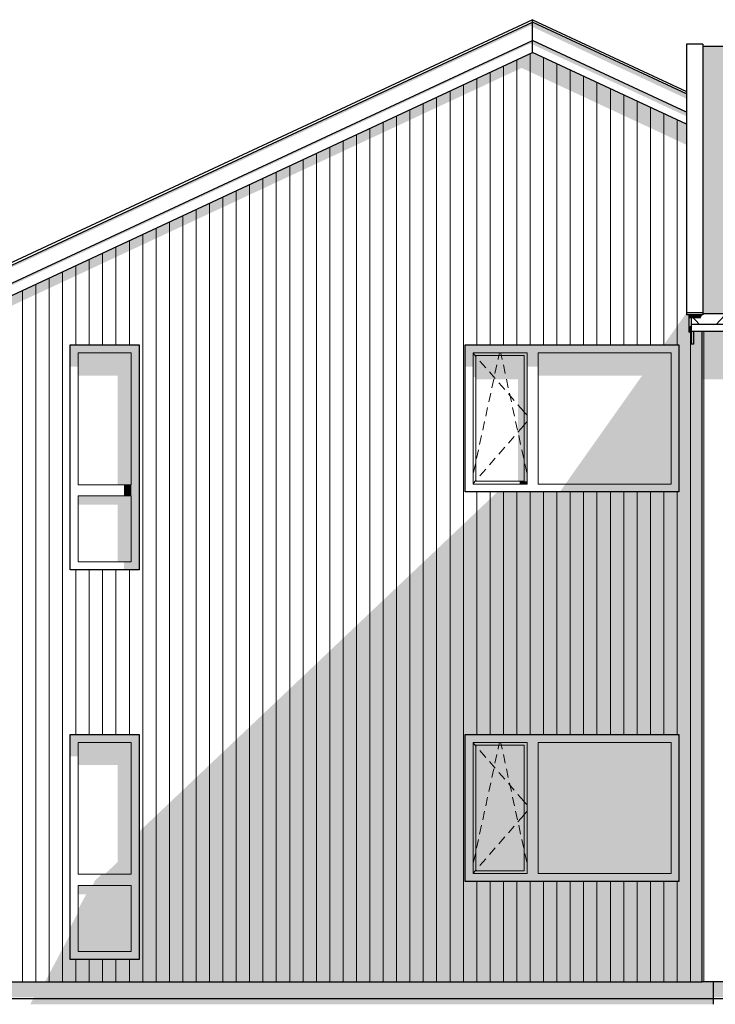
# Model space of a CAD drawing. Header units: millimetres. Extents: x 158900 to 201770, y 72497 to 86342.
# Tile 4 of 13: x 176541 to 182790, y 77497 to 86342. Entities that reach past the tile are written whole.
import ezdxf

# ---------------------------------------------------------------- set-up
doc = ezdxf.new("R2010")
doc.units = ezdxf.units.MM
doc.header["$LTSCALE"] = 0.5
doc.header["$MEASUREMENT"] = 0
doc.linetypes.add('PLINE', pattern=[0])
for name, color, linetype in [('23-- Yttervegger(Nye konstruksjoner)', 7, 'Continuous'), ('244- Vinduer_ dører_ foldevegger(Nye konstruksjoner)', 7, 'Continuous'), ('252- Gulv på grunn_ bunnplate(Nye konstruksjoner)', 7, 'Continuous'), ('26-- Yttertak(Nye konstruksjoner)', 7, 'Continuous'), ('265- Gesimser_ takrenner og nedløp(Nye konstruksjoner)', 7, 'Continuous')]:
    doc.layers.add(name, color=color, linetype=linetype)
for name, color, linetype, lineweight in [('234- Vinduer_ dører_ porter(Nye konstruksjoner)', 7, 'Continuous', 0), ('235- Utvendig kledning og overflate(Nye konstruksjoner)', 7, 'Continuous', 0), ('262- Taktekking(Nye konstruksjoner)', 7, 'Continuous', 0)]:
    doc.layers.add(name, color=color, linetype=linetype, lineweight=lineweight)

# ---------------------------------------------------------------- blocks, each defined once
blk = doc.blocks.new('*X5')
at = {"layer": '235- Utvendig kledning og overflate(Nye konstruksjoner)', "linetype": 'PLINE'}
for p, q in [((182687.3, 81200), (182687.3, 80002.7)), ((182687.3, 80000), (182687.3, 81200)), ((182687.3, 77700), (182687.3, 80000))]:
    blk.add_line(p, q, dxfattribs=at)
at = {"layer": '235- Utvendig kledning og overflate(Nye konstruksjoner)'}
blk.add_line((182687.3, 80002.7), (182687.3, 77700), dxfattribs=at)
blk = doc.blocks.new('*X7')
at = {"layer": '235- Utvendig kledning og overflate(Nye konstruksjoner)', "linetype": 'PLINE'}
for p, q in [((176325.7, 81200), (176325.7, 80002.7)), ((176325.7, 80000), (176325.7, 81200)), ((176445.7, 81200), (176445.7, 80002.7)), ((176445.7, 80000), (176445.7, 81200)), ((176565.7, 81200), (176565.7, 80002.7)), ((176565.7, 80000), (176565.7, 81200)), ((176685.8, 81200), (176685.8, 80002.7)), ((176685.8, 80000), (176685.8, 81200)), ((176805.8, 81200), (176805.8, 80002.7)), ((176805.8, 80000), (176805.8, 81200)), ((176925.8, 81200), (176925.8, 80002.7)), ((176925.8, 80000), (176925.8, 81200)), ((177045.9, 81200), (177045.9, 80002.7)), ((177045.9, 80000), (177045.9, 81200)), ((177165.9, 81200), (177165.9, 80002.7)), ((177165.9, 80000), (177165.9, 81200)), ((177285.9, 81200), (177285.9, 80002.7)), ((177285.9, 80000), (177285.9, 81200)), ((177406, 81200), (177406, 80002.7)), ((177406, 80000), (177406, 81200)), ((177526, 81200), (177526, 80002.7)), ((177526, 80000), (177526, 81200)), ((177646, 81200), (177646, 80002.7)), ((177646, 80000), (177646, 81200)), ((177766.1, 81200), (177766.1, 80002.7)), ((177766.1, 80000), (177766.1, 81200)), ((177886.1, 81200), (177886.1, 80002.7)), ((177886.1, 80000), (177886.1, 81200)), ((178006.1, 81200), (178006.1, 80002.7)), ((178006.1, 80000), (178006.1, 81200)), ((178126.1, 81200), (178126.1, 80002.7)), ((178126.1, 80000), (178126.1, 81200)), ((178246.2, 81200), (178246.2, 80002.7)), ((178246.2, 80000), (178246.2, 81200)), ((178366.2, 81200), (178366.2, 80002.7)), ((178366.2, 80000), (178366.2, 81200)), ((178486.2, 81200), (178486.2, 80002.7)), ((178486.2, 80000), (178486.2, 81200)), ((178606.3, 81200), (178606.3, 80002.7)), ((178606.3, 80000), (178606.3, 81200)), ((178726.3, 81200), (178726.3, 80002.7)), ((178726.3, 80000), (178726.3, 81200)), ((178846.3, 81200), (178846.3, 80002.7)), ((178846.3, 80000), (178846.3, 81200)), ((178966.4, 81200), (178966.4, 80002.7)), ((178966.4, 80000), (178966.4, 81200)), ((179086.4, 81200), (179086.4, 80002.7)), ((179086.4, 80000), (179086.4, 81200)), ((179206.4, 81200), (179206.4, 80002.7)), ((179206.4, 80000), (179206.4, 81200)), ((179326.5, 81200), (179326.5, 80002.7)), ((179326.5, 80000), (179326.5, 81200)), ((179446.5, 81200), (179446.5, 80002.7)), ((179446.5, 80000), (179446.5, 81200)), ((179566.5, 81200), (179566.5, 80002.7)), ((179566.5, 80000), (179566.5, 81200)), ((179686.5, 81200), (179686.5, 80002.7)), ((179686.5, 80000), (179686.5, 81200)), ((179806.6, 81200), (179806.6, 80002.7)), ((179806.6, 80000), (179806.6, 81200)), ((179926.6, 81200), (179926.6, 80002.7)), ((179926.6, 80000), (179926.6, 81200)), ((180046.6, 81200), (180046.6, 80002.7)), ((180046.6, 80000), (180046.6, 81200)), ((180166.7, 81200), (180166.7, 80002.7)), ((180166.7, 80000), (180166.7, 81200)), ((180286.7, 81200), (180286.7, 80002.7)), ((180286.7, 80000), (180286.7, 81200)), ((180406.7, 81200), (180406.7, 80002.7)), ((180406.7, 80000), (180406.7, 81200)), ((180526.8, 81200), (180526.8, 80002.7)), ((180526.8, 80000), (180526.8, 81200)), ((180646.8, 81200), (180646.8, 80002.7)), ((180646.8, 80000), (180646.8, 81200)), ((180766.8, 81200), (180766.8, 80002.7)), ((180766.8, 80000), (180766.8, 81200)), ((180886.9, 81200), (180886.9, 80002.7)), ((180886.9, 80000), (180886.9, 81200)), ((181006.9, 81200), (181006.9, 80002.7)), ((181006.9, 80000), (181006.9, 81200)), ((181126.9, 81200), (181126.9, 80002.7)), ((181126.9, 80000), (181126.9, 81200)), ((181247, 81200), (181247, 80002.7)), ((181247, 80000), (181247, 81200)), ((181367, 81200), (181367, 80002.7)), ((181367, 80000), (181367, 81200)), ((181487, 81200), (181487, 80002.7)), ((181487, 80000), (181487, 81200)), ((181607, 81200), (181607, 80002.7)), ((181607, 80000), (181607, 81200)), ((181727.1, 81200), (181727.1, 80002.7)), ((181727.1, 80000), (181727.1, 81200)), ((181847.1, 81200), (181847.1, 80002.7)), ((181847.1, 80000), (181847.1, 81200)), ((181967.1, 81200), (181967.1, 80002.7)), ((181967.1, 80000), (181967.1, 81200)), ((182087.2, 81200), (182087.2, 80002.7)), ((182087.2, 80000), (182087.2, 81200)), ((182207.2, 81200), (182207.2, 80002.7)), ((182207.2, 80000), (182207.2, 81200)), ((182327.2, 81200), (182327.2, 80002.7)), ((182327.2, 80000), (182327.2, 81200)), ((182447.3, 81200), (182447.3, 80002.7)), ((182447.3, 80000), (182447.3, 81200)), ((182567.3, 81200), (182567.3, 80002.7)), ((182567.3, 80000), (182567.3, 81200)), ((176325.7, 80002.7), (176325.7, 77700)), ((176325.7, 77700), (176325.7, 80000)), ((176445.7, 80002.7), (176445.7, 77700)), ((176445.7, 77700), (176445.7, 80000)), ((176565.7, 80002.7), (176565.7, 77700)), ((176565.7, 77700), (176565.7, 80000)), ((176685.8, 80002.7), (176685.8, 77700)), ((176685.8, 77700), (176685.8, 80000)), ((176805.8, 80002.7), (176805.8, 77700)), ((176805.8, 77700), (176805.8, 80000)), ((176925.8, 80002.7), (176925.8, 77700)), ((176925.8, 77700), (176925.8, 80000)), ((177045.9, 80002.7), (177045.9, 79920)), ((177045.9, 79920), (177045.9, 80000)), ((177165.9, 80002.7), (177165.9, 79920)), ((177165.9, 79920), (177165.9, 80000)), ((177285.9, 80002.7), (177285.9, 79920)), ((177285.9, 79920), (177285.9, 80000)), ((177406, 80002.7), (177406, 79920)), ((177406, 79920), (177406, 80000)), ((177526, 80002.7), (177526, 79920)), ((177526, 79920), (177526, 80000)), ((177646, 80002.7), (177646, 77700)), ((177646, 77700), (177646, 80000)), ((177766.1, 80002.7), (177766.1, 77700)), ((177766.1, 77700), (177766.1, 80000)), ((177886.1, 80002.7), (177886.1, 77700)), ((177886.1, 77700), (177886.1, 80000)), ((178006.1, 80002.7), (178006.1, 77700)), ((178006.1, 77700), (178006.1, 80000)), ((178126.1, 80002.7), (178126.1, 77700)), ((178126.1, 77700), (178126.1, 80000)), ((178246.2, 80002.7), (178246.2, 77700)), ((178246.2, 77700), (178246.2, 80000)), ((178366.2, 80002.7), (178366.2, 77700)), ((178366.2, 77700), (178366.2, 80000)), ((178486.2, 80002.7), (178486.2, 77700)), ((178486.2, 77700), (178486.2, 80000)), ((178606.3, 80002.7), (178606.3, 77700)), ((178606.3, 77700), (178606.3, 80000)), ((178726.3, 80002.7), (178726.3, 77700)), ((178726.3, 77700), (178726.3, 80000)), ((178846.3, 80002.7), (178846.3, 77700)), ((178846.3, 77700), (178846.3, 80000)), ((178966.4, 80002.7), (178966.4, 77700)), ((178966.4, 77700), (178966.4, 80000)), ((179086.4, 80002.7), (179086.4, 77700)), ((179086.4, 77700), (179086.4, 80000)), ((179206.4, 80002.7), (179206.4, 77700)), ((179206.4, 77700), (179206.4, 80000)), ((179326.5, 80002.7), (179326.5, 77700)), ((179326.5, 77700), (179326.5, 80000)), ((179446.5, 80002.7), (179446.5, 77700)), ((179446.5, 77700), (179446.5, 80000)), ((179566.5, 80002.7), (179566.5, 77700)), ((179566.5, 77700), (179566.5, 80000)), ((179686.5, 80002.7), (179686.5, 77700)), ((179686.5, 77700), (179686.5, 80000)), ((179806.6, 80002.7), (179806.6, 77700)), ((179806.6, 77700), (179806.6, 80000)), ((179926.6, 80002.7), (179926.6, 77700)), ((179926.6, 77700), (179926.6, 80000)), ((180046.6, 80002.7), (180046.6, 77700)), ((180046.6, 77700), (180046.6, 80000)), ((180166.7, 80002.7), (180166.7, 77700)), ((180166.7, 77700), (180166.7, 80000)), ((180286.7, 80002.7), (180286.7, 77700)), ((180286.7, 77700), (180286.7, 80000)), ((180406.7, 80002.7), (180406.7, 77700)), ((180406.7, 77700), (180406.7, 80000)), ((180526.8, 80002.7), (180526.8, 77700)), ((180526.8, 77700), (180526.8, 80000)), ((180646.8, 80002.7), (180646.8, 79920)), ((180646.8, 79920), (180646.8, 80000)), ((180766.8, 80002.7), (180766.8, 79920)), ((180766.8, 79920), (180766.8, 80000)), ((180886.9, 80002.7), (180886.9, 79920)), ((180886.9, 79920), (180886.9, 80000)), ((181006.9, 80002.7), (181006.9, 79920)), ((181006.9, 79920), (181006.9, 80000)), ((181126.9, 80002.7), (181126.9, 79920)), ((181126.9, 79920), (181126.9, 80000)), ((181247, 80002.7), (181247, 79920)), ((181247, 79920), (181247, 80000)), ((181367, 80002.7), (181367, 79920)), ((181367, 79920), (181367, 80000)), ((181487, 80002.7), (181487, 79920)), ((181487, 79920), (181487, 80000)), ((181607, 80002.7), (181607, 79920)), ((181607, 79920), (181607, 80000)), ((181727.1, 80002.7), (181727.1, 79920)), ((181727.1, 79920), (181727.1, 80000)), ((181847.1, 80002.7), (181847.1, 79920)), ((181847.1, 79920), (181847.1, 80000)), ((181967.1, 80002.7), (181967.1, 79920)), ((181967.1, 79920), (181967.1, 80000)), ((182087.2, 80002.7), (182087.2, 79920)), ((182087.2, 79920), (182087.2, 80000)), ((182207.2, 80002.7), (182207.2, 79920)), ((182207.2, 79920), (182207.2, 80000)), ((182327.2, 80002.7), (182327.2, 79920)), ((182327.2, 79920), (182327.2, 80000)), ((182447.3, 80002.7), (182447.3, 79920)), ((182447.3, 79920), (182447.3, 80000)), ((182567.3, 80002.7), (182567.3, 77700)), ((182567.3, 77700), (182567.3, 80000)), ((180646.8, 78600), (180646.8, 77700)), ((180646.8, 77700), (180646.8, 78600)), ((180766.8, 78600), (180766.8, 77700)), ((180766.8, 77700), (180766.8, 78600)), ((180886.9, 78600), (180886.9, 77700)), ((180886.9, 77700), (180886.9, 78600)), ((181006.9, 78600), (181006.9, 77700)), ((181006.9, 77700), (181006.9, 78600)), ((181126.9, 78600), (181126.9, 77700)), ((181126.9, 77700), (181126.9, 78600)), ((181247, 78600), (181247, 77700)), ((181247, 77700), (181247, 78600)), ((181367, 78600), (181367, 77700)), ((181367, 77700), (181367, 78600)), ((181487, 78600), (181487, 77700)), ((181487, 77700), (181487, 78600)), ((181607, 78600), (181607, 77700)), ((181607, 77700), (181607, 78600)), ((181727.1, 78600), (181727.1, 77700)), ((181727.1, 77700), (181727.1, 78600)), ((181847.1, 78600), (181847.1, 77700)), ((181847.1, 77700), (181847.1, 78600)), ((181967.1, 78600), (181967.1, 77700)), ((181967.1, 77700), (181967.1, 78600)), ((182087.2, 78600), (182087.2, 77700)), ((182087.2, 77700), (182087.2, 78600)), ((182207.2, 78600), (182207.2, 77700)), ((182207.2, 77700), (182207.2, 78600)), ((182327.2, 78600), (182327.2, 77700)), ((182327.2, 77700), (182327.2, 78600)), ((182447.3, 78600), (182447.3, 77700)), ((182447.3, 77700), (182447.3, 78600)), ((177045.9, 77900), (177045.9, 77700)), ((177045.9, 77700), (177045.9, 77900)), ((177165.9, 77900), (177165.9, 77700)), ((177165.9, 77700), (177165.9, 77900)), ((177285.9, 77900), (177285.9, 77700)), ((177285.9, 77700), (177285.9, 77900)), ((177406, 77900), (177406, 77700)), ((177406, 77700), (177406, 77900)), ((177526, 77900), (177526, 77700)), ((177526, 77700), (177526, 77900))]:
    blk.add_line(p, q, dxfattribs=at)
blk = doc.blocks.new('*X8')
at = {"layer": '235- Utvendig kledning og overflate(Nye konstruksjoner)', "linetype": 'PLINE'}
for p, q in [((182687.3, 83542.1), (182687.3, 81200)), ((182687.3, 81200), (182687.3, 83542.1))]:
    blk.add_line(p, q, dxfattribs=at)
blk = doc.blocks.new('*X11')
at = {"layer": '235- Utvendig kledning og overflate(Nye konstruksjoner)', "linetype": 'PLINE'}
for p, q in [((181006.9, 85982.1), (181006.9, 84002.7)), ((181006.9, 84000), (181006.9, 85982.1)), ((181126.9, 86038.1), (181126.9, 84002.7)), ((181126.9, 84000), (181126.9, 86038.1)), ((181247, 86002.7), (181247, 84002.7)), ((181247, 84000), (181247, 86002.7)), ((180886.9, 85926.1), (180886.9, 84002.7)), ((180886.9, 84000), (180886.9, 85926.1)), ((181367, 85946.7), (181367, 84002.7)), ((181367, 84000), (181367, 85946.7)), ((181487, 85890.7), (181487, 84002.7)), ((181487, 84000), (181487, 85890.7)), ((180646.8, 85814.2), (180646.8, 84002.7)), ((180646.8, 84000), (180646.8, 85814.2)), ((180766.8, 85870.2), (180766.8, 84002.7)), ((180766.8, 84000), (180766.8, 85870.2)), ((181607, 85834.8), (181607, 84002.7)), ((181607, 84000), (181607, 85834.8)), ((180406.7, 85702.3), (180406.7, 84002.7)), ((180406.7, 84000), (180406.7, 85702.3)), ((180526.8, 85758.2), (180526.8, 84002.7)), ((180526.8, 84000), (180526.8, 85758.2)), ((181727.1, 85778.8), (181727.1, 84002.7)), ((181727.1, 84000), (181727.1, 85778.8)), ((181847.1, 85722.8), (181847.1, 84002.7)), ((181847.1, 84000), (181847.1, 85722.8)), ((180286.7, 85646.3), (180286.7, 84002.7)), ((180286.7, 84000), (180286.7, 85646.3)), ((181967.1, 85666.8), (181967.1, 84002.7)), ((181967.1, 84000), (181967.1, 85666.8)), ((180046.6, 85534.3), (180046.6, 84002.7)), ((180046.6, 84000), (180046.6, 85534.3)), ((180166.7, 85590.3), (180166.7, 84002.7)), ((180166.7, 84000), (180166.7, 85590.3)), ((182087.2, 85610.9), (182087.2, 84002.7)), ((182087.2, 84000), (182087.2, 85610.9)), ((182207.2, 85554.9), (182207.2, 84002.7)), ((182207.2, 84000), (182207.2, 85554.9)), ((179926.6, 85478.4), (179926.6, 84002.7)), ((179926.6, 84000), (179926.6, 85478.4)), ((182327.2, 85498.9), (182327.2, 84002.7)), ((182327.2, 84000), (182327.2, 85498.9)), ((182447.3, 85443), (182447.3, 84002.7)), ((182447.3, 84000), (182447.3, 85443)), ((179686.5, 85366.4), (179686.5, 84002.7)), ((179686.5, 84000), (179686.5, 85366.4)), ((179806.6, 85422.4), (179806.6, 84002.7)), ((179806.6, 84000), (179806.6, 85422.4)), ((179566.5, 85310.5), (179566.5, 84002.7)), ((179566.5, 84000), (179566.5, 85310.5)), ((179326.5, 85198.5), (179326.5, 84002.7)), ((179326.5, 84000), (179326.5, 85198.5)), ((179446.5, 85254.5), (179446.5, 84002.7)), ((179446.5, 84000), (179446.5, 85254.5)), ((179086.4, 85086.6), (179086.4, 84002.7)), ((179086.4, 84000), (179086.4, 85086.6)), ((179206.4, 85142.5), (179206.4, 84002.7)), ((179206.4, 84000), (179206.4, 85142.5)), ((178966.4, 85030.6), (178966.4, 84002.7)), ((178966.4, 84000), (178966.4, 85030.6)), ((178726.3, 84918.7), (178726.3, 84002.7)), ((178726.3, 84000), (178726.3, 84918.7)), ((178846.3, 84974.6), (178846.3, 84002.7)), ((178846.3, 84000), (178846.3, 84974.6)), ((178606.3, 84862.7), (178606.3, 84002.7)), ((178606.3, 84000), (178606.3, 84862.7)), ((178366.2, 84750.7), (178366.2, 84002.7)), ((178366.2, 84000), (178366.2, 84750.7)), ((178486.2, 84806.7), (178486.2, 84002.7)), ((178486.2, 84000), (178486.2, 84806.7)), ((178246.2, 84694.8), (178246.2, 84002.7)), ((178246.2, 84000), (178246.2, 84694.8)), ((178006.1, 84582.8), (178006.1, 84002.7)), ((178006.1, 84000), (178006.1, 84582.8)), ((178126.1, 84638.8), (178126.1, 84002.7)), ((178126.1, 84000), (178126.1, 84638.8)), ((177766.1, 84470.9), (177766.1, 84002.7)), ((177766.1, 84000), (177766.1, 84470.9)), ((177886.1, 84526.9), (177886.1, 84002.7)), ((177886.1, 84000), (177886.1, 84526.9)), ((177646, 84414.9), (177646, 84002.7)), ((177646, 84000), (177646, 84414.9)), ((177406, 84303), (177406, 84002.7)), ((177406, 84000), (177406, 84303)), ((177526, 84358.9), (177526, 84002.7)), ((177526, 84000), (177526, 84358.9)), ((177285.9, 84247), (177285.9, 84002.7)), ((177285.9, 84000), (177285.9, 84247)), ((177045.9, 84135.1), (177045.9, 84002.7)), ((177045.9, 84000), (177045.9, 84135.1)), ((177165.9, 84191), (177165.9, 84002.7)), ((177165.9, 84000), (177165.9, 84191)), ((176805.8, 84023.1), (176805.8, 84002.7)), ((176805.8, 84000), (176805.8, 84023.1)), ((176925.8, 84079.1), (176925.8, 84002.7)), ((176925.8, 84000), (176925.8, 84079.1)), ((176685.8, 83967.1), (176685.8, 81200)), ((176685.8, 81200), (176685.8, 83967.1)), ((176805.8, 84002.7), (176805.8, 81200)), ((176805.8, 81200), (176805.8, 84000)), ((176925.8, 84002.7), (176925.8, 81200)), ((176925.8, 81200), (176925.8, 84000)), ((177045.9, 84002.7), (177045.9, 83420)), ((177045.9, 83420), (177045.9, 84000)), ((177165.9, 84002.7), (177165.9, 83420)), ((177165.9, 83420), (177165.9, 84000)), ((177285.9, 84002.7), (177285.9, 83420)), ((177285.9, 83420), (177285.9, 84000)), ((177406, 84002.7), (177406, 83420)), ((177406, 83420), (177406, 84000)), ((177526, 84002.7), (177526, 83420)), ((177526, 83420), (177526, 84000)), ((177646, 84002.7), (177646, 81200)), ((177646, 81200), (177646, 84000)), ((177766.1, 84002.7), (177766.1, 81200)), ((177766.1, 81200), (177766.1, 84000)), ((177886.1, 84002.7), (177886.1, 81200)), ((177886.1, 81200), (177886.1, 84000)), ((178006.1, 84002.7), (178006.1, 81200)), ((178006.1, 81200), (178006.1, 84000)), ((178126.1, 84002.7), (178126.1, 81200)), ((178126.1, 81200), (178126.1, 84000)), ((178246.2, 84002.7), (178246.2, 81200)), ((178246.2, 81200), (178246.2, 84000)), ((178366.2, 84002.7), (178366.2, 81200)), ((178366.2, 81200), (178366.2, 84000)), ((178486.2, 84002.7), (178486.2, 81200)), ((178486.2, 81200), (178486.2, 84000)), ((178606.3, 84002.7), (178606.3, 81200)), ((178606.3, 81200), (178606.3, 84000)), ((178726.3, 84002.7), (178726.3, 81200)), ((178726.3, 81200), (178726.3, 84000)), ((178846.3, 84002.7), (178846.3, 81200)), ((178846.3, 81200), (178846.3, 84000)), ((178966.4, 84002.7), (178966.4, 81200)), ((178966.4, 81200), (178966.4, 84000)), ((179086.4, 84002.7), (179086.4, 81200)), ((179086.4, 81200), (179086.4, 84000)), ((179206.4, 84002.7), (179206.4, 81200)), ((179206.4, 81200), (179206.4, 84000)), ((179326.5, 84002.7), (179326.5, 81200)), ((179326.5, 81200), (179326.5, 84000)), ((179446.5, 84002.7), (179446.5, 81200)), ((179446.5, 81200), (179446.5, 84000)), ((179566.5, 84002.7), (179566.5, 81200)), ((179566.5, 81200), (179566.5, 84000)), ((179686.5, 84002.7), (179686.5, 81200)), ((179686.5, 81200), (179686.5, 84000)), ((179806.6, 84002.7), (179806.6, 81200)), ((179806.6, 81200), (179806.6, 84000)), ((179926.6, 84002.7), (179926.6, 81200)), ((179926.6, 81200), (179926.6, 84000)), ((180046.6, 84002.7), (180046.6, 81200)), ((180046.6, 81200), (180046.6, 84000)), ((180166.7, 84002.7), (180166.7, 81200)), ((180166.7, 81200), (180166.7, 84000)), ((180286.7, 84002.7), (180286.7, 81200)), ((180286.7, 81200), (180286.7, 84000)), ((180406.7, 84002.7), (180406.7, 81200)), ((180406.7, 81200), (180406.7, 84000)), ((180526.8, 84002.7), (180526.8, 81200)), ((180526.8, 81200), (180526.8, 84000)), ((180646.8, 84002.7), (180646.8, 83420)), ((180646.8, 83420), (180646.8, 84000)), ((180766.8, 84002.7), (180766.8, 83420)), ((180766.8, 83420), (180766.8, 84000)), ((180886.9, 84002.7), (180886.9, 83420)), ((180886.9, 83420), (180886.9, 84000)), ((181006.9, 84002.7), (181006.9, 83420)), ((181006.9, 83420), (181006.9, 84000)), ((181126.9, 84002.7), (181126.9, 83420)), ((181126.9, 83420), (181126.9, 84000)), ((181247, 84002.7), (181247, 83420)), ((181247, 83420), (181247, 84000)), ((181367, 84002.7), (181367, 83420)), ((181367, 83420), (181367, 84000)), ((181487, 84002.7), (181487, 83420)), ((181487, 83420), (181487, 84000)), ((181607, 84002.7), (181607, 83420)), ((181607, 83420), (181607, 84000)), ((181727.1, 84002.7), (181727.1, 83420)), ((181727.1, 83420), (181727.1, 84000)), ((181847.1, 84002.7), (181847.1, 83420)), ((181847.1, 83420), (181847.1, 84000)), ((181967.1, 84002.7), (181967.1, 83420)), ((181967.1, 83420), (181967.1, 84000)), ((182087.2, 84002.7), (182087.2, 83420)), ((182087.2, 83420), (182087.2, 84000)), ((182207.2, 84002.7), (182207.2, 83420)), ((182207.2, 83420), (182207.2, 84000)), ((182327.2, 84002.7), (182327.2, 83420)), ((182327.2, 83420), (182327.2, 84000)), ((182447.3, 84002.7), (182447.3, 83420)), ((182447.3, 83420), (182447.3, 84000)), ((176445.7, 83855.2), (176445.7, 81200)), ((176445.7, 81200), (176445.7, 83855.2)), ((176565.7, 83911.2), (176565.7, 81200)), ((176565.7, 81200), (176565.7, 83911.2)), ((176325.7, 83799.2), (176325.7, 81200)), ((176325.7, 81200), (176325.7, 83799.2)), ((182567.3, 83536.4), (182567.3, 81200)), ((182567.3, 81200), (182567.3, 83536.4)), ((180646.8, 82100), (180646.8, 81200)), ((180646.8, 81200), (180646.8, 82100)), ((180766.8, 82100), (180766.8, 81200)), ((180766.8, 81200), (180766.8, 82100)), ((180886.9, 82100), (180886.9, 81200)), ((180886.9, 81200), (180886.9, 82100)), ((181006.9, 82100), (181006.9, 81200)), ((181006.9, 81200), (181006.9, 82100)), ((181126.9, 82100), (181126.9, 81200)), ((181126.9, 81200), (181126.9, 82100)), ((181247, 82100), (181247, 81200)), ((181247, 81200), (181247, 82100)), ((181367, 82100), (181367, 81200)), ((181367, 81200), (181367, 82100)), ((181487, 82100), (181487, 81200)), ((181487, 81200), (181487, 82100)), ((181607, 82100), (181607, 81200)), ((181607, 81200), (181607, 82100)), ((181727.1, 82100), (181727.1, 81200)), ((181727.1, 81200), (181727.1, 82100)), ((181847.1, 82100), (181847.1, 81200)), ((181847.1, 81200), (181847.1, 82100)), ((181967.1, 82100), (181967.1, 81200)), ((181967.1, 81200), (181967.1, 82100)), ((182087.2, 82100), (182087.2, 81200)), ((182087.2, 81200), (182087.2, 82100)), ((182207.2, 82100), (182207.2, 81200)), ((182207.2, 81200), (182207.2, 82100)), ((182327.2, 82100), (182327.2, 81200)), ((182327.2, 81200), (182327.2, 82100)), ((182447.3, 82100), (182447.3, 81200)), ((182447.3, 81200), (182447.3, 82100)), ((177045.9, 81400), (177045.9, 81200)), ((177045.9, 81200), (177045.9, 81400)), ((177165.9, 81400), (177165.9, 81200)), ((177165.9, 81200), (177165.9, 81400)), ((177285.9, 81400), (177285.9, 81200)), ((177285.9, 81200), (177285.9, 81400)), ((177406, 81400), (177406, 81200)), ((177406, 81200), (177406, 81400)), ((177526, 81400), (177526, 81200)), ((177526, 81200), (177526, 81400))]:
    blk.add_line(p, q, dxfattribs=at)

msp = doc.modelspace()

# ---------------------------------------------------------------- hatches: boundary and pattern name
at = {"layer": '23-- Yttervegger(Nye konstruksjoner)', "linetype": 'Continuous'}
for points in [[(176271.9, 83774.1), (176271.9, 83680.4), (181050, 85908.5), (181050.2, 85908.7), (181050.2, 85908.5), (182529.9, 85218.5), (182529.9, 85404.4), (181149.1, 86048.3), (181149.1, 86198.6), (181148.9, 86198.7), (181148.9, 86048.3)], [(179883.2, 81200), (182672.9, 81200), (182672.9, 83542.1), (182592.9, 83542.1), (182592.9, 83428.3), (182572.9, 83428.3), (182572.9, 83536.4), (182552.9, 83536.4), (182552.9, 83690), (182529.9, 83690), (182529.9, 83707.1), (182326.9, 83420), (182463.9, 83420), (182463.9, 82100), (180832.7, 82100)], [(182691.9, 83542.1), (182672.9, 83542.1), (182672.9, 83110.8), (182691.9, 83110.8)], [(182691.9, 83110.8), (183643.9, 83110.8), (183643.9, 83420), (185563.9, 83420), (185563.9, 83110.8), (185853.9, 83110.8), (185853.9, 83410), (186973.9, 83410), (186973.9, 83110.8), (187804.9, 83110.8), (187804.9, 83420), (189724.9, 83420), (189724.9, 83110.8), (190658.9, 83110.8), (190658.9, 83542.1), (182691.9, 83542.1)]]:
    msp.add_hatch(color=256, dxfattribs=at).paths.add_polyline_path(points)
h = msp.add_hatch(color=256, dxfattribs=at)
h.paths.add_polyline_path([(176993.9, 78123.5), (176768.7, 77700), (182672.9, 77700), (182672.9, 81200), (179883.2, 81200), (177613.9, 79048.9), (177613.9, 77900), (176993.9, 77900)])
h.paths.add_polyline_path([(180543.9, 79920), (182463.9, 79920), (182463.9, 78600), (180543.9, 78600)], flags=0)
at = {"layer": '244- Vinduer_ dører_ foldevegger(Nye konstruksjoner)', "linetype": 'Continuous'}
for points in [[(177064.9, 83349), (177542.9, 83349), (177613.9, 83349), (177613.9, 83420), (176993.9, 83420), (176993.9, 83349)], [(182463.9, 83420), (180543.9, 83420), (180543.9, 83349), (180614.9, 83349), (181098.9, 83349), (181198.9, 83349), (182392.9, 83349), (182463.9, 83349)], [(177064.9, 83349), (176993.9, 83349), (176993.9, 83226.3), (177064.9, 83226.3)], [(177542.9, 83349), (177064.9, 83349), (177064.9, 83145.6), (177419.9, 83145.6), (177419.9, 82165), (177542.9, 82165)], [(177542.9, 82065), (177542.9, 81471), (177613.9, 81471), (177613.9, 83349), (177542.9, 83349), (177542.9, 82165)], [(180543.9, 83226.3), (180614.9, 83226.3), (180614.9, 83349), (180543.9, 83349)], [(181098.9, 83349), (180614.9, 83349), (180614.9, 83324), (180639.9, 83324), (181073.9, 83324), (181098.9, 83324)], [(180639.9, 83324), (180614.9, 83324), (180614.9, 83131.5), (180639.9, 83131.5)], [(180639.9, 83110.3), (181016.9, 83110.3), (181016.9, 82196), (181073.9, 82196), (181073.9, 83324), (180639.9, 83324)], [(181073.9, 83324), (181073.9, 82196), (181098.9, 82196), (181098.9, 83324)], [(181198.9, 83349), (181098.9, 83349), (181098.9, 83226.3), (181198.9, 83226.3)], [(182392.9, 83349), (181198.9, 83349), (181198.9, 83145.6), (182132.9, 83145.6), (181443.7, 82171), (182392.9, 82171)], [(182392.9, 83349), (182392.9, 82171), (182463.9, 82171), (182463.9, 83349)], [(177542.9, 82165), (177476.9, 82165), (177476.9, 82065), (177542.9, 82065)], [(181098.9, 82196), (181031.9, 82196), (181031.9, 82171), (181098.9, 82171)], [(181393.5, 82100), (182463.9, 82100), (182463.9, 82171), (181443.7, 82171)], [(177542.9, 82065), (177064.9, 82065), (177064.9, 81984.4), (177419.9, 81984.4), (177419.9, 81471), (177542.9, 81471)], [(177476.9, 81471), (177476.9, 81400), (177613.9, 81400), (177613.9, 81471)], [(177064.9, 79849), (177542.9, 79849), (177613.9, 79849), (177613.9, 79920), (176993.9, 79920), (176993.9, 79849)], [(180543.9, 79849), (180614.9, 79849), (181098.9, 79849), (181198.9, 79849), (182392.9, 79849), (182463.9, 79849), (182463.9, 79920), (180543.9, 79920)], [(176993.9, 79726.3), (177064.9, 79726.3), (177064.9, 79849), (176993.9, 79849)], [(177064.9, 79645.6), (177419.9, 79645.6), (177419.9, 78774.5), (177304.3, 78665), (177542.9, 78665), (177542.9, 79849), (177064.9, 79849)], [(177542.9, 78565), (177542.9, 77971), (177613.9, 77971), (177613.9, 79849), (177542.9, 79849), (177542.9, 78665)], [(180543.9, 78671), (180614.9, 78671), (180614.9, 79849), (180543.9, 79849)], [(181098.9, 79849), (180614.9, 79849), (180614.9, 79824), (180639.9, 79824), (181073.9, 79824), (181098.9, 79824)], [(180639.9, 79824), (180614.9, 79824), (180614.9, 78696), (180639.9, 78696)], [(181073.9, 78696), (181073.9, 79824), (180639.9, 79824), (180639.9, 78696)], [(181073.9, 79824), (181073.9, 78696), (181098.9, 78696), (181098.9, 79824)], [(181098.9, 78671), (181198.9, 78671), (181198.9, 79849), (181098.9, 79849)], [(182392.9, 78671), (182392.9, 79849), (181198.9, 79849), (181198.9, 78671)], [(182392.9, 79849), (182392.9, 78671), (182463.9, 78671), (182463.9, 79849)], [(177218.9, 78610.5), (177194.7, 78565), (177542.9, 78565), (177542.9, 78665), (177276.3, 78665), (177219.1, 78610.8), (177219.1, 78610.5)], [(180543.9, 78671), (180543.9, 78600), (182463.9, 78600), (182463.9, 78671), (182392.9, 78671), (181198.9, 78671), (181098.9, 78671), (180614.9, 78671)], [(180614.9, 78671), (181098.9, 78671), (181098.9, 78696), (181073.9, 78696), (180639.9, 78696), (180614.9, 78696)], [(177064.9, 78565), (177064.9, 78484.4), (177137.7, 78484.4), (177064.9, 78347.5), (177064.9, 77971), (177542.9, 77971), (177542.9, 78565)], [(176993.9, 77971), (177064.9, 77971), (177064.9, 78320.9), (176993.9, 78187.4)], [(177542.9, 77971), (177064.9, 77971), (176993.9, 77971), (176993.9, 77900), (177613.9, 77900), (177613.9, 77971)]]:
    msp.add_hatch(color=256, dxfattribs=at).paths.add_polyline_path(points)
at = {"layer": '252- Gulv på grunn_ bunnplate(Nye konstruksjoner)', "linetype": 'Continuous'}
for points in [[(182772.9, 77700), (176352.9, 77700), (176352.9, 77558.6), (176668.7, 77558.6), (176664.1, 77550), (182772.9, 77550)], [(182772.9, 77558.6), (183809.1, 77558.6), (183809.1, 77550), (184209.1, 77550), (184209.1, 77558.6), (185659.1, 77558.6), (185653.1, 77550), (185759.1, 77550), (185759.1, 77558.6), (185753.9, 77558.6), (185759.1, 77566), (185759.1, 77700), (182772.9, 77700)], [(176664.1, 77550), (176636.1, 77497.4), (182772.9, 77497.4), (182772.9, 77550)]]:
    msp.add_hatch(color=256, dxfattribs=at).paths.add_polyline_path(points)
at = {"layer": '26-- Yttertak(Nye konstruksjoner)', "linetype": 'Continuous'}
for points in [[(181148.9, 86298.7), (181148.9, 86198.7), (181149.1, 86198.6), (181149.1, 86298.6)], [(182572.9, 83660.5), (182657, 83660.5), (182672.7, 83690), (182572.9, 83690)]]:
    msp.add_hatch(color=256, dxfattribs=at).paths.add_polyline_path(points)
at = {"layer": '262- Taktekking(Nye konstruksjoner)', "linetype": 'Continuous'}
h = msp.add_hatch(dxfattribs=at)
h.set_pattern_fill('Tak_03_0001', color=256, style=0, pattern_type=2)
h.set_pattern_definition([(65, (184606.57, 84586.3), (-271.892, 126.785), []), (200, (184638.27, 84654.27), (-145.107, 398.68), [106.066, -318.2]), (200, (184366.37, 84781.06), (-145.107, 398.68), [106.066, -318.2]), (155, (184538.6, 84618), (126.785, 271.892), [150, -150]), (110, (184402.65, 84681.4), (398.68, 145.107), [106.066, -318.2]), (110, (184130.76, 84808.18), (398.68, 145.107), [106.066, -318.2])])
h.paths.add_polyline_path([(181148.9, 86298.7), (181148.9, 86198.7), (181149.1, 86198.6), (181149.1, 86298.6)])
h = msp.add_hatch(dxfattribs=at)
h.set_pattern_fill('Tak_03_0001', color=256, style=0, pattern_type=2)
h.set_pattern_definition([(90, (182572.87, 83702.67), (-300, 0), []), (337.0902, (182572.87, 83734.37), (300, 126.7855), [81.4227, -244.268]), (337.0902, (182872.87, 83734.37), (300, 126.7855), [81.4227, -244.268]), (0, (182647.87, 83702.67), (4e-06, 126.7855), [150, -150]), (22.9098, (182797.87, 83702.67), (-300, 126.7855), [81.4227, -244.268]), (22.9098, (183097.87, 83702.67), (-300, 126.7855), [81.4227, -244.268])])
h.paths.add_polyline_path([(182677.9, 86102.3), (182677.9, 83702.7), (194570, 83702.7), (198639.9, 83702.7), (198639.9, 86102.3)])
h = msp.add_hatch(dxfattribs=at)
h.set_pattern_fill('Tak_03_0001', color=256, style=0, pattern_type=2)
h.set_pattern_definition([(90, (182572.87, 83602.67), (300, 0.0004), []), (312.1863, (182572.87, 83685.43), (300, 331.014), [111.683, -335.049]), (312.1863, (182872.87, 83685.43), (300, 331.014), [111.683, -335.049]), (7e-05, (182647.87, 83602.67), (3e-10, 331.0134), [150, -150]), (47.8138, (182797.87, 83602.67), (-300, 331.013), [111.683, -335.05]), (47.8138, (183097.87, 83602.68), (-300, 331.013), [111.683, -335.05])])
h.paths.add_polyline_path([(182572.9, 83602.7), (194867.9, 83602.7), (198394.9, 83602.7), (198744.9, 83602.7), (198744.9, 83690), (198639.9, 83690), (198639.9, 83702.7), (186832.8, 83702.7), (186779.4, 83702.7), (182677.9, 83702.7), (182677.9, 83690), (182572.9, 83690)])
at = {"layer": '265- Gesimser_ takrenner og nedløp(Nye konstruksjoner)', "linetype": 'Continuous'}
for points in [[(181148.9, 86319.7), (176052.9, 83943.5), (176052.9, 83921.7), (181125.9, 86287.2), (181126.1, 86287.5), (181126.1, 86287.2), (181148.9, 86276.6)], [(181149.1, 86319.7), (181149.1, 86276.5), (182529.9, 85632.6), (182529.9, 85675.9)], [(181148.9, 86156.4), (176052.9, 83780.2), (176052.9, 83761.2), (181128.9, 86128.2), (181129.1, 86128.4), (181129.1, 86128.2), (181148.9, 86118.9)], [(182529.9, 85512.6), (181149.1, 86156.4), (181149.1, 86118.8), (182529.9, 85475)], [(182552.9, 83690), (182552.9, 83660.5), (182572.9, 83660.5), (182572.9, 83690)], [(182552.9, 83536.4), (182572.9, 83536.4), (182572.9, 83602.7), (182552.9, 83574.4)], [(182572.9, 83428.3), (182592.9, 83428.3), (182592.9, 83542.1), (182572.9, 83542.1)]]:
    msp.add_hatch(color=256, dxfattribs=at).paths.add_polyline_path(points)

# ---------------------------------------------------------------- linework, layer by layer
at = {"layer": '23-- Yttervegger(Nye konstruksjoner)', "linetype": 'PLINE'}
for p, q in [((182672.9, 81200), (182672.9, 83542.1)), ((182672.9, 77700), (182672.9, 81200)), ((176252.9, 77700), (182672.9, 77700)), ((182691.9, 77700), (182672.9, 77700)), ((185759.1, 77700), (182691.9, 77700))]:
    msp.add_line(p, q, dxfattribs=at)
at = {"layer": '234- Vinduer_ dører_ porter(Nye konstruksjoner)', "linetype": 'PLINE'}
for p, q in [((177064.9, 83349), (177064.9, 82165)), ((177542.9, 83349), (177064.9, 83349)), ((177542.9, 82165), (177542.9, 83349)), ((180614.9, 83349), (180614.9, 82171)), ((181098.9, 83349), (180614.9, 83349)), ((180614.9, 83345.3), (180639.9, 83316.5)), ((180639.9, 83324), (180639.9, 82196)), ((181073.9, 83324), (180639.9, 83324)), ((180639.9, 83316.5), (180642.4, 83313.6)), ((180839.9, 83295.8), (180846, 83324)), ((180846, 83324), (180851.4, 83349)), ((180867.7, 83324), (180862.3, 83349)), ((180873.9, 83295.8), (180867.7, 83324)), ((181073.9, 82196), (181073.9, 83324)), ((181098.9, 82171), (181098.9, 83349)), ((181198.9, 83349), (181198.9, 82171)), ((182392.9, 83349), (181198.9, 83349)), ((182392.9, 82171), (182392.9, 83349)), ((180675.2, 83275.9), (180727.7, 83215.5)), ((180810.8, 83162.3), (180827.8, 83240.4)), ((180838.5, 83289.3), (180839.9, 83295.8)), ((180875.3, 83289.3), (180873.9, 83295.8)), ((180902.9, 83162.3), (180885.9, 83240.4)), ((180760.5, 83177.8), (180813, 83117.5)), ((180783.2, 83035.2), (180800.2, 83113.4)), ((180845.8, 83079.7), (180898.3, 83019.4)), ((180930.5, 83035.2), (180913.5, 83113.4)), ((180755.6, 82908.2), (180772.6, 82986.4)), ((180931.1, 82981.6), (180983.6, 82921.3)), ((180958.2, 82908.2), (180941.2, 82986.4)), ((181016.4, 82883.5), (181068.9, 82823.2)), ((180728, 82781.2), (180745, 82859.3)), ((180985.8, 82781.2), (180968.8, 82859.3)), ((181071.4, 82820.4), (181073.9, 82817.5)), ((181073.9, 82817.5), (181098.9, 82788.7)), ((180700.4, 82654.1), (180717.4, 82732.3)), ((181013.4, 82654.1), (180996.4, 82732.3)), ((181016.4, 82636.5), (181068.9, 82696.8)), ((181071.4, 82699.6), (181073.9, 82702.5)), ((181073.9, 82702.5), (181098.9, 82731.3)), ((180672.7, 82527.1), (180689.7, 82605.3)), ((180931.1, 82538.4), (180983.6, 82598.7)), ((181041, 82527.1), (181024, 82605.3)), ((180645.1, 82400.1), (180662.1, 82478.2)), ((180845.8, 82440.3), (180898.3, 82500.6)), ((181068.6, 82400.1), (181051.6, 82478.2)), ((180617.5, 82273), (180634.5, 82351.2)), ((180760.5, 82342.2), (180813, 82402.5)), ((181096.3, 82273), (181079.3, 82351.2)), ((180675.2, 82244.1), (180727.7, 82304.5)), ((177064.9, 82165), (177542.9, 82165)), ((180614.9, 82174.7), (180639.9, 82203.5)), ((180614.9, 82171), (181098.9, 82171)), ((180639.9, 82203.5), (180642.4, 82206.4)), ((180639.9, 82196), (181073.9, 82196)), ((181198.9, 82171), (182392.9, 82171)), ((177064.9, 82065), (177064.9, 81471)), ((177542.9, 82065), (177064.9, 82065)), ((177542.9, 81471), (177542.9, 82065)), ((177064.9, 81471), (177542.9, 81471)), ((177064.9, 79849), (177064.9, 78665)), ((177542.9, 79849), (177064.9, 79849)), ((177542.9, 78665), (177542.9, 79849)), ((180614.9, 79849), (180614.9, 78671)), ((181098.9, 79849), (180614.9, 79849)), ((180614.9, 79845.3), (180639.9, 79816.5)), ((180639.9, 79824), (180639.9, 78696)), ((181073.9, 79824), (180639.9, 79824)), ((180639.9, 79816.5), (180642.4, 79813.6)), ((180838.5, 79789.3), (180839.9, 79795.8)), ((180839.9, 79795.8), (180846, 79824)), ((180846, 79824), (180851.4, 79849)), ((180867.7, 79824), (180862.3, 79849)), ((180873.9, 79795.8), (180867.7, 79824)), ((180875.3, 79789.3), (180873.9, 79795.8)), ((181073.9, 78696), (181073.9, 79824)), ((181098.9, 78671), (181098.9, 79849)), ((181198.9, 79849), (181198.9, 78671)), ((182392.9, 79849), (181198.9, 79849)), ((182392.9, 78671), (182392.9, 79849)), ((180675.2, 79775.9), (180727.7, 79715.5)), ((180810.8, 79662.3), (180827.8, 79740.4)), ((180902.9, 79662.3), (180885.9, 79740.4)), ((180760.5, 79677.8), (180813, 79617.5)), ((180783.2, 79535.2), (180800.2, 79613.4)), ((180930.5, 79535.2), (180913.5, 79613.4)), ((180845.8, 79579.7), (180898.3, 79519.4)), ((180755.6, 79408.2), (180772.6, 79486.4)), ((180931.1, 79481.6), (180983.6, 79421.3)), ((180958.2, 79408.2), (180941.2, 79486.4)), ((180728, 79281.2), (180745, 79359.3)), ((180985.8, 79281.2), (180968.8, 79359.3)), ((181016.4, 79383.5), (181068.9, 79323.2)), ((181071.4, 79320.4), (181073.9, 79317.5)), ((181073.9, 79317.5), (181098.9, 79288.7)), ((180700.4, 79154.1), (180717.4, 79232.3)), ((181013.4, 79154.1), (180996.4, 79232.3)), ((181016.4, 79136.5), (181068.9, 79196.8)), ((181071.4, 79199.6), (181073.9, 79202.5)), ((181073.9, 79202.5), (181098.9, 79231.3)), ((180672.7, 79027.1), (180689.7, 79105.3)), ((180931.1, 79038.4), (180983.6, 79098.7)), ((181041, 79027.1), (181024, 79105.3)), ((180845.8, 78940.3), (180898.3, 79000.6)), ((180645.1, 78900.1), (180662.1, 78978.2)), ((180760.5, 78842.2), (180813, 78902.5)), ((181068.6, 78900.1), (181051.6, 78978.2)), ((180617.5, 78773), (180634.5, 78851.2)), ((180675.2, 78744.1), (180727.7, 78804.5)), ((181096.3, 78773), (181079.3, 78851.2)), ((177064.9, 78665), (177542.9, 78665)), ((180614.9, 78674.7), (180639.9, 78703.5)), ((180614.9, 78671), (181098.9, 78671)), ((180639.9, 78703.5), (180642.4, 78706.4)), ((180639.9, 78696), (181073.9, 78696)), ((181198.9, 78671), (182392.9, 78671)), ((177064.9, 78565), (177064.9, 77971)), ((177542.9, 78565), (177064.9, 78565)), ((177542.9, 77971), (177542.9, 78565)), ((177064.9, 77971), (177542.9, 77971))]:
    msp.add_line(p, q, dxfattribs=at)
at = {"layer": '244- Vinduer_ dører_ foldevegger(Nye konstruksjoner)', "linetype": 'PLINE'}
for p, q in [((176993.9, 81400), (176993.9, 83420)), ((176993.9, 83420), (177613.9, 83420)), ((177613.9, 83420), (177613.9, 81400)), ((180543.9, 82100), (180543.9, 83420)), ((180543.9, 83420), (182463.9, 83420)), ((182463.9, 83420), (182463.9, 82100)), ((182463.9, 82100), (180543.9, 82100)), ((177613.9, 81400), (176993.9, 81400)), ((176993.9, 77900), (176993.9, 79920)), ((176993.9, 79920), (177613.9, 79920)), ((177613.9, 79920), (177613.9, 77900)), ((180543.9, 79920), (182463.9, 79920)), ((180543.9, 78600), (180543.9, 79920)), ((182463.9, 79920), (182463.9, 78600)), ((182463.9, 78600), (180543.9, 78600)), ((177613.9, 77900), (176993.9, 77900))]:
    msp.add_line(p, q, dxfattribs=at)
at = {"layer": '252- Gulv på grunn_ bunnplate(Nye konstruksjoner)', "linetype": 'PLINE'}
for p, q in [((182772.9, 77550), (182772.9, 77700)), ((176352.9, 77550), (182772.9, 77550)), ((182772.9, 77550), (185759.1, 77550)), ((182772.9, 77497.4), (182772.9, 77550))]:
    msp.add_line(p, q, dxfattribs=at)
at = {"layer": '26-- Yttertak(Nye konstruksjoner)', "linetype": 'PLINE'}
for p, q in [((181148.9, 86298.7), (181149.1, 86298.6)), ((181149.1, 86198.6), (181148.9, 86198.7)), ((198639.9, 86102.3), (182677.9, 86102.3)), ((182677.9, 83702.7), (198639.9, 83702.7))]:
    msp.add_line(p, q, dxfattribs=at)
at = {"layer": '265- Gesimser_ takrenner og nedløp(Nye konstruksjoner)', "linetype": 'PLINE'}
for p, q in [((181148.9, 86341.8), (176023.6, 83951.9)), ((181148.9, 86319.7), (181148.9, 86341.8)), ((181149.1, 86341.8), (182529.9, 85697.9)), ((181149.1, 86319.7), (181149.1, 86341.8)), ((176032.1, 83933.7), (181148.9, 86319.7)), ((181148.9, 86156.4), (181148.9, 86319.7)), ((181149.1, 86156.4), (181149.1, 86319.7)), ((182529.9, 85675.9), (181149.1, 86319.7)), ((176052.9, 83780.2), (181148.9, 86156.4)), ((181148.9, 86048.3), (181148.9, 86156.4)), ((182529.9, 85512.6), (181149.1, 86156.4)), ((181149.1, 86048.3), (181149.1, 86156.4)), ((182529.9, 86121.4), (182529.9, 83708.1)), ((182677.9, 86121.4), (182529.9, 86121.4)), ((182677.9, 86121.4), (182677.9, 83708.1)), ((176052.9, 83672), (181148.9, 86048.3)), ((182529.9, 85404.4), (181149.1, 86048.3)), ((182529.9, 83708.1), (182529.9, 83690)), ((182677.9, 83708.1), (182529.9, 83708.1)), ((182677.9, 83690), (182529.9, 83690)), ((182552.9, 83690), (182552.9, 83536.4)), ((182572.9, 83690), (182572.9, 83602.7)), ((182677.9, 83708.1), (182677.9, 83690)), ((198744.9, 83602.7), (182572.9, 83602.7)), ((182572.9, 83602.7), (182572.9, 83542.1)), ((182572.9, 83591.6), (182572.9, 83542.1)), ((182572.9, 83536.4), (182552.9, 83536.4)), ((198415.1, 83542.1), (182572.9, 83542.1)), ((182572.9, 83536.4), (182572.9, 83428.3)), ((182592.9, 83542.1), (182592.9, 83428.3)), ((182592.9, 83428.3), (182572.9, 83428.3))]:
    msp.add_line(p, q, dxfattribs=at)

# ---------------------------------------------------------------- block references
at = {"layer": '23-- Yttervegger(Nye konstruksjoner)'}
for name in ['*X11', '*X8', '*X7', '*X5']:
    msp.add_blockref(name, (0, 0), dxfattribs=at)

doc.saveas('drawing.dxf')
